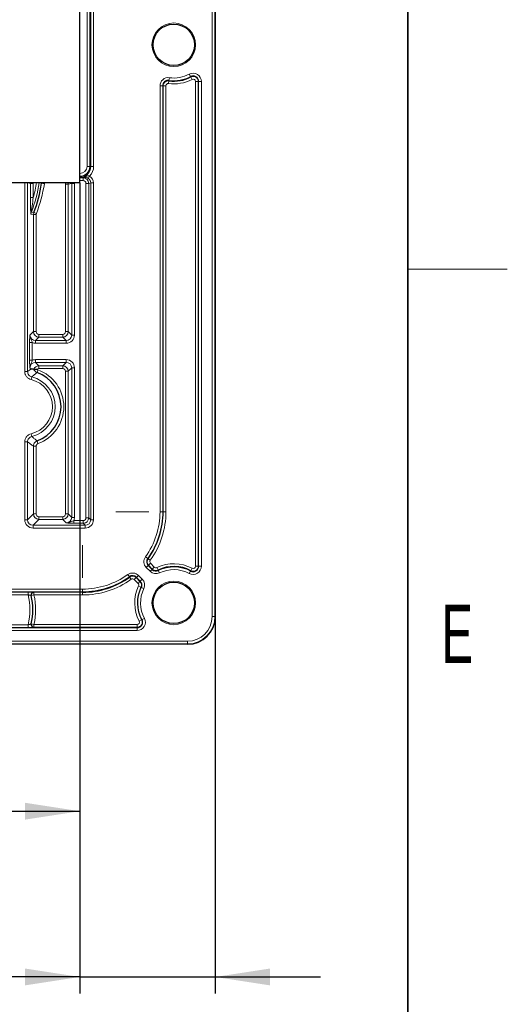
# Model space of a CAD drawing. Header units: millimetres. Extents: x 5 to 418, y 2 to 292.
# Tile 48 of 53: x 385 to 414, y 58 to 117. Entities that reach past the tile are written whole.
import ezdxf

# ---------------------------------------------------------------- set-up
doc = ezdxf.new("R2010")
doc.units = ezdxf.units.MM
doc.layers.add('SLD-0', color=7, linetype='Continuous')
doc.styles.add('SLDTEXTSTYLE1', font='TXT', dxfattribs={"width": 0.605})
doc.dimstyles.new('SLDDIMSTYLE0', dxfattribs={"dimtxt": 3.5, "dimasz": 3.302, "dimexe": 0, "dimexo": 0.0625, "dimgap": 0.875, "dimtad": 1, "dimlfac": 3, "dimrnd": 1e-09, "dimzin": 12, "dimdsep": 46, "dimtxsty": 'SLDTEXTSTYLE1', "dimsah": 1, "dimcen": 0.09, "dimadec": 0, "dimazin": 3, "dimtfac": 1, "dimtmove": 0, "dimatfit": 0, "dimfxl": 1, "dimfrac": 2, "dimtolj": 1, "dimtzin": 12, "dimarcsym": 0})
doc.dimstyles.new('SLDDIMSTYLE1', dxfattribs={"dimtxt": 3.5, "dimasz": 3.302, "dimexe": 0, "dimexo": 0.0625, "dimgap": 0.875, "dimtad": 1, "dimlfac": 3, "dimrnd": 1e-09, "dimzin": 12, "dimdsep": 46, "dimtxsty": 'SLDTEXTSTYLE1', "dimsah": 1, "dimcen": 0.09, "dimadec": 0, "dimazin": 3, "dimtfac": 1, "dimtofl": 0, "dimtmove": 0, "dimatfit": 3, "dimfxl": 1, "dimfrac": 2, "dimtolj": 1, "dimtzin": 12, "dimarcsym": 0})

# ---------------------------------------------------------------- blocks, each defined once
blk = doc.blocks.new('_D_8')
at = {"layer": 'SLD-0', "color": 7}
for p, q in [((327.216, 107.454), (327.216, 68.551)), ((388.216, 107.454), (388.216, 68.551)), ((327.216, 69.551), (388.216, 69.551))]:
    blk.add_line(p, q, dxfattribs=at)
for points in [[(327.216, 69.551), (330.518, 69.043), (330.518, 70.059)], [(388.216, 69.551), (384.914, 70.059), (384.914, 69.043)]]:
    blk.add_solid(points, dxfattribs=at)
at = {"layer": 'SLD-0', "color": 7, "insert": (353.706, 74.063), "char_height": 3.5, "attachment_point": 1, "style": 'SLDTEXTSTYLE1'}
blk.add_mtext('183', dxfattribs=at)
blk = doc.blocks.new('_D_9')
at = {"layer": 'SLD-0', "color": 7}
for p, q in [((388.216, 107.454), (388.216, 58.551)), ((396.383, 81.287), (396.383, 58.551)), ((388.216, 59.551), (373.531, 59.551)), ((388.216, 59.551), (396.383, 59.551)), ((396.383, 59.551), (402.733, 59.551))]:
    blk.add_line(p, q, dxfattribs=at)
for points in [[(388.216, 59.551), (384.914, 60.059), (384.914, 59.043)], [(396.383, 59.551), (399.685, 59.043), (399.685, 60.059)]]:
    blk.add_solid(points, dxfattribs=at)
at = {"layer": 'SLD-0', "color": 7, "insert": (373.531, 64.063), "char_height": 3.5, "attachment_point": 1, "style": 'SLDTEXTSTYLE1'}
blk.add_mtext('24,5', dxfattribs=at)

msp = doc.modelspace()

# ---------------------------------------------------------------- linework, layer by layer
at = {"color": 7, "linetype": 'Continuous', "lineweight": 18}
for p, q in [((396.1957, 81.287), (396.1957, 251.287)), ((396.3623, 251.287), (396.3623, 81.287)), ((388.6491, 108.4536), (388.6491, 243.1203)), ((388.8158, 243.1203), (388.8158, 108.4536)), ((388.8799, 108.4536), (388.8799, 243.1203)), ((389.0465, 243.1203), (389.0465, 108.4536)), ((393.5903, 113.6136), (393.5681, 113.4485)), ((393.5903, 113.6136), (393.5935, 113.6368)), ((393.6157, 113.802), (393.5935, 113.6368)), ((394.8174, 114.0155), (394.8952, 113.8682)), ((394.9061, 113.8475), (394.8952, 113.8682)), ((394.9061, 113.8475), (394.9838, 113.7001)), ((395.1899, 84.3314), (395.1899, 113.5759)), ((395.3565, 113.5759), (395.1899, 113.5759)), ((395.3565, 113.5759), (395.3565, 84.3314)), ((395.3565, 113.5759), (395.3799, 113.5759)), ((395.3799, 84.3314), (395.3799, 113.5759)), ((395.5465, 113.5759), (395.3799, 113.5759)), ((395.5465, 113.5759), (395.5465, 84.3314)), ((393.0523, 87.6203), (393.0523, 113.3093)), ((393.0523, 113.3093), (393.2189, 113.3093)), ((393.2189, 113.3093), (393.2189, 87.6203)), ((393.2423, 113.3093), (393.2189, 113.3093)), ((393.2423, 87.6203), (393.2423, 113.3093)), ((393.2423, 113.3093), (393.4089, 113.3093)), ((393.4089, 113.3093), (393.4089, 87.6203)), ((388.8158, 108.4536), (388.6491, 108.4536)), ((388.8158, 108.4536), (388.8799, 108.4536)), ((388.8799, 108.4536), (389.0465, 108.4536)), ((388.2161, 107.7607), (388.4171, 107.7607)), ((388.4171, 107.5941), (388.2161, 107.5941)), ((388.4171, 107.7607), (388.5425, 107.7858)), ((388.4171, 107.7607), (388.4171, 107.5941)), ((388.8072, 107.8703), (388.7169, 107.7306)), ((384.8967, 107.4514), (385.0627, 107.4514)), ((384.8967, 96.0713), (384.8967, 107.4514)), ((385.0627, 107.4514), (385.0627, 96.0713)), ((385.2402, 107.416), (385.0627, 107.4514)), ((385.2402, 106.5679), (385.2402, 107.416)), ((385.2402, 107.416), (385.4063, 107.416)), ((385.4063, 107.416), (385.4063, 106.5679)), ((385.9099, 107.4303), (386.0741, 107.4057)), ((387.5169, 107.3811), (387.3509, 107.3811)), ((387.3509, 98.4848), (387.3509, 107.3811)), ((387.7236, 107.4223), (387.5169, 107.3811)), ((387.5169, 107.3811), (387.5169, 98.4848)), ((387.7236, 107.4223), (387.8896, 107.4223)), ((387.7236, 98.2782), (387.7236, 107.4223)), ((387.8896, 107.4223), (387.8896, 98.2782)), ((388.7502, 107.4277), (388.5842, 107.4277)), ((388.5842, 87.2515), (388.5842, 107.4277)), ((388.8694, 107.4514), (388.7502, 107.4277)), ((388.7502, 107.4277), (388.7502, 87.2515)), ((388.8694, 87.1323), (388.8694, 107.4514)), ((389.0355, 107.4514), (388.8694, 107.4514)), ((389.0355, 107.4514), (389.0355, 87.1323)), ((385.4063, 106.5679), (385.2402, 106.5679)), ((385.2805, 105.7065), (385.2904, 105.7026)), ((385.4152, 105.5514), (385.4384, 105.6732)), ((385.4152, 98.4848), (385.4152, 105.5514)), ((385.5812, 105.5514), (385.4152, 105.5514)), ((385.5928, 105.6123), (385.4384, 105.6732)), ((385.5928, 105.6123), (385.5812, 105.5514)), ((385.5812, 105.5514), (385.5812, 98.4848)), ((385.2085, 98.2782), (385.4152, 98.4848)), ((385.5812, 98.4848), (385.4152, 98.4848)), ((385.7473, 98.1528), (385.5406, 97.9461)), ((385.7473, 98.3188), (385.7473, 98.1528)), ((385.7473, 98.3188), (387.1849, 98.3188)), ((387.1849, 98.1528), (385.7473, 98.1528)), ((387.1849, 98.3188), (387.1849, 98.1528)), ((387.3915, 97.9461), (387.1849, 98.1528)), ((387.5169, 98.4848), (387.3509, 98.4848)), ((387.5169, 98.4848), (387.7236, 98.2782)), ((387.7236, 98.2782), (387.8896, 98.2782)), ((385.1819, 96.7553), (385.1819, 97.8186)), ((385.3479, 97.8186), (385.1819, 97.8186)), ((385.3479, 97.8186), (385.3479, 96.7553)), ((385.5406, 97.9461), (385.5406, 97.7801)), ((385.5406, 97.9461), (387.3915, 97.9461)), ((387.3915, 97.7801), (385.5406, 97.7801)), ((387.3915, 97.9461), (387.3915, 97.7801)), ((385.3479, 96.7553), (385.1819, 96.7553)), ((385.2733, 96.231), (385.2085, 96.2958)), ((385.5406, 96.7939), (385.5406, 96.6278)), ((385.5406, 96.7939), (387.3915, 96.7939)), ((387.3915, 96.6278), (385.5406, 96.6278)), ((385.5406, 96.6278), (385.7473, 96.4212)), ((385.7473, 96.4212), (387.1849, 96.4212)), ((385.7473, 96.4212), (385.7473, 96.2551)), ((387.1849, 96.2551), (385.7473, 96.2551)), ((387.1849, 96.4212), (387.3915, 96.6278)), ((387.1849, 96.4212), (387.1849, 96.2551)), ((387.3915, 96.7939), (387.3915, 96.6278)), ((387.7236, 96.2958), (387.5169, 96.0891)), ((387.7236, 87.2782), (387.7236, 96.2958)), ((387.8896, 96.2958), (387.7236, 96.2958)), ((387.8896, 96.2958), (387.8896, 87.2782)), ((384.8967, 96.0713), (385.0627, 96.0713)), ((385.2777, 95.5872), (385.3167, 95.7486)), ((385.6339, 96.0205), (385.6906, 96.1766)), ((387.3509, 87.4848), (387.3509, 96.0891)), ((387.5169, 96.0891), (387.3509, 96.0891)), ((387.5169, 96.0891), (387.5169, 87.4848)), ((385.2777, 92.3201), (385.3167, 92.1587)), ((384.8967, 87.1323), (384.8967, 91.8359)), ((384.8967, 91.8359), (385.0627, 91.8359)), ((385.0627, 91.8359), (385.0627, 87.1323)), ((385.4152, 87.4848), (385.4152, 91.5746)), ((385.5812, 91.5746), (385.4152, 91.5746)), ((385.5812, 91.5746), (385.5812, 87.4848)), ((385.6906, 91.7307), (385.6339, 91.8867)), ((385.0627, 87.1323), (385.4152, 87.4848)), ((385.5812, 87.4848), (385.4152, 87.4848)), ((387.5169, 87.4848), (387.3509, 87.4848)), ((387.5169, 87.4848), (387.7236, 87.2782)), ((392.3687, 87.6203), (390.3967, 87.6203)), ((393.0523, 87.6203), (393.2189, 87.6203)), ((393.2423, 87.6203), (393.2189, 87.6203)), ((393.2423, 87.6203), (393.4089, 87.6203)), ((384.8967, 87.1323), (385.0627, 87.1323)), ((385.7473, 87.1528), (385.3948, 86.8003)), ((385.3948, 86.6342), (385.3948, 86.8003)), ((385.3948, 86.8003), (388.5374, 86.8003)), ((385.7473, 87.3188), (385.7473, 87.1528)), ((385.7473, 87.3188), (387.1849, 87.3188)), ((387.1849, 87.1528), (385.7473, 87.1528)), ((387.1849, 87.3188), (387.1849, 87.1528)), ((387.3915, 86.9461), (387.1849, 87.1528)), ((387.8896, 87.2782), (387.7236, 87.2782)), ((387.8511, 87.0855), (387.8511, 86.9195)), ((387.8511, 87.0855), (388.4182, 87.0855)), ((388.4182, 86.9195), (387.8511, 86.9195)), ((388.4182, 87.0855), (388.4182, 86.9195)), ((388.5374, 86.8003), (388.4182, 86.9195)), ((388.5374, 86.6342), (388.5374, 86.8003)), ((388.7502, 87.2515), (388.5842, 87.2515)), ((388.7502, 87.2515), (388.8694, 87.1323)), ((389.0355, 87.1323), (388.8694, 87.1323)), ((388.5374, 86.6342), (385.3948, 86.6342)), ((388.3827, 83.6343), (388.3827, 85.6063)), ((392.3092, 84.7969), (392.1739, 84.8942)), ((392.3439, 84.3703), (392.226, 84.2525)), ((392.3282, 84.7833), (392.3092, 84.7969)), ((392.4635, 84.686), (392.3282, 84.7833)), ((392.3604, 84.3869), (392.3439, 84.3703)), ((392.3439, 84.3703), (392.5716, 84.1425)), ((392.4782, 84.5047), (392.3604, 84.3869)), ((392.5882, 84.1591), (392.3604, 84.3869)), ((392.4782, 84.5047), (392.706, 84.2769)), ((391.2061, 83.6938), (391.1088, 83.8291)), ((391.6327, 83.6592), (391.7505, 83.777)), ((391.7505, 83.777), (391.9783, 83.5492)), ((392.4538, 84.0247), (392.226, 84.2525)), ((392.5716, 84.1425), (392.4538, 84.0247)), ((392.5882, 84.1591), (392.5716, 84.1425)), ((392.706, 84.2769), (392.5882, 84.1591)), ((392.8659, 84.2495), (392.9377, 84.0991)), ((392.9377, 84.0991), (392.9477, 84.078)), ((392.9477, 84.078), (393.0196, 83.9276)), ((394.8952, 84.0391), (394.8174, 83.8917)), ((394.9061, 84.0598), (394.8952, 84.0391)), ((394.9838, 84.2072), (394.9061, 84.0598)), ((395.3565, 84.3314), (395.1899, 84.3314)), ((395.3565, 84.3314), (395.3799, 84.3314)), ((395.5465, 84.3314), (395.3799, 84.3314)), ((391.2197, 83.6748), (391.2061, 83.6938)), ((391.317, 83.5395), (391.2197, 83.6748)), ((391.4983, 83.5248), (391.6162, 83.6426)), ((391.7261, 83.297), (391.4983, 83.5248)), ((391.6162, 83.6426), (391.6327, 83.6592)), ((391.6162, 83.6426), (391.844, 83.4149)), ((391.8605, 83.4314), (391.6327, 83.6592)), ((391.7261, 83.297), (391.844, 83.4149)), ((391.844, 83.4149), (391.8605, 83.4314)), ((391.8605, 83.4314), (391.9783, 83.5492)), ((366.3604, 82.9507), (388.3827, 82.9507)), ((388.3827, 82.7841), (366.3604, 82.7841)), ((381.6638, 82.7706), (385.1016, 82.7706)), ((385.1016, 82.604), (381.6638, 82.604)), ((385.1016, 82.7706), (385.1016, 82.604)), ((385.4502, 82.5941), (385.2874, 82.5585)), ((385.445, 82.7649), (385.4502, 82.7607)), ((385.4502, 82.7607), (388.3827, 82.7607)), ((385.4502, 82.7607), (385.4502, 82.5941)), ((388.3827, 82.5941), (385.4502, 82.5941)), ((388.3827, 82.9507), (388.3827, 82.7841)), ((388.3827, 82.7607), (388.3827, 82.7841)), ((388.3827, 82.5941), (388.3827, 82.7607)), ((391.7536, 83.1372), (391.9039, 83.0654)), ((391.9039, 83.0654), (391.925, 83.0553)), ((391.925, 83.0553), (392.0754, 82.9835)), ((385.2874, 82.5585), (385.2822, 82.5624)), ((381.6638, 80.8033), (385.1016, 80.8033)), ((385.1016, 80.6366), (385.1016, 80.8033)), ((385.2822, 80.8448), (385.2874, 80.8488)), ((385.4502, 80.8132), (385.2874, 80.8488)), ((385.4502, 80.8132), (385.4502, 80.6465)), ((385.4502, 80.8132), (391.6716, 80.8132)), ((391.6716, 80.8132), (391.6716, 80.6465)), ((391.7959, 81.0192), (391.9433, 81.0969)), ((391.9433, 81.0969), (391.9639, 81.1079)), ((391.9639, 81.1079), (392.1113, 81.1856)), ((396.1957, 81.287), (396.3623, 81.287)), ((396.3623, 81.287), (396.3827, 81.287)), ((366.0938, 80.6232), (391.6716, 80.6232)), ((391.6716, 80.4565), (366.0938, 80.4565)), ((385.1016, 80.6366), (381.6638, 80.6366)), ((385.4502, 80.6465), (385.445, 80.6424)), ((391.6716, 80.6465), (385.4502, 80.6465)), ((391.6716, 80.6465), (391.6716, 80.6232)), ((391.6716, 80.4565), (391.6716, 80.6232)), ((303.0494, 79.8074), (394.7161, 79.8074)), ((394.7161, 79.6407), (303.0494, 79.6407)), ((394.7161, 79.8074), (394.7161, 79.6407)), ((394.7161, 79.6203), (394.7161, 79.6407))]:
    msp.add_line(p, q, dxfattribs=at)
at = {"color": 7, "linetype": 'Continuous', "lineweight": 25}
for p, q in [((396.3827, 251.287), (396.3827, 81.287)), ((388.2161, 107.4536), (388.2161, 125.287)), ((388.2161, 107.4536), (327.2161, 107.4536)), ((385.4386, 96.2109), (385.4388, 96.2109)), ((394.7161, 79.6203), (303.0494, 79.6203))]:
    msp.add_line(p, q, dxfattribs=at)
at = {"color": 7, "linetype": 'Continuous', "lineweight": 18, "flags": 128}
for points in [[(385.9099, 107.4303), (385.8659, 107.4391), (385.7939, 107.4536)], [(385.4152, 105.5514), (385.3409, 105.5655), (385.2668, 105.5797)], [(385.2904, 105.7026), (385.3351, 105.6937), (385.4384, 105.6732)]]:
    msp.add_lwpolyline(points, dxfattribs=at)
at = {"color": 7, "linetype": 'Continuous', "lineweight": 18}
for centre in [(393.8827, 115.787), (393.8827, 82.1203)]:
    msp.add_circle(centre, 1.3167, dxfattribs=at)
at = {"color": 7, "linetype": 'Continuous', "lineweight": 25}
for centre in [(393.8827, 115.787), (393.8827, 82.1203)]:
    msp.add_circle(centre, 1.25, dxfattribs=at)
at = {"color": 7, "linetype": 'Continuous', "lineweight": 18}
for centre, radius, start, end in [((395.0494, 113.5759), 0.4971, 0, 117.818139), ((393.5494, 113.3093), 0.4971, 82.337744, 180), ((393.5494, 113.3093), 0.3071, 82.337744, 180), ((393.8827, 115.787), 2.3595, 262.337744, 297.818139), ((393.8827, 115.787), 2.1695, 262.337744, 297.818139), ((393.8827, 115.787), 2.0029, 262.337744, 297.818139), ((395.0494, 113.5759), 0.3071, 0, 117.818139), ((395.0494, 113.5759), 0.1405, 0, 117.818139), ((393.5494, 113.3093), 0.1405, 82.337744, 180), ((388.2161, 108.4536), 0.4331, 270, 0), ((388.2161, 108.4536), 0.5997, 270, 0), ((388.2161, 108.4536), 0.8304, 315.379659, 0), ((388.4169, 107.4274), 0.3333, 0.043582, 89.956258), ((388.5201, 107.8699), 0.0871, 284.917656, 350.218674), ((377.9661, 108.6203), 7.8841, 338.27976, 351.534087), ((377.9661, 108.6203), 7.7181, 344.578353, 351.534087), ((377.9661, 108.6203), 8.1985, 338.475559, 351.480359), ((387.1836, 107.3809), 0.3333, 0.043582, 12.611489), ((385.3711, 105.6395), 0.1126, 143.502577, 175.170077), ((384.8827, 93.9536), 1.8466, 283.592856, 76.407144), ((384.8827, 93.9536), 2.3652, 289.971466, 70.028534), ((384.8827, 93.9536), 1.6806, 283.592856, 76.407144), ((388.3827, 87.6203), 4.6696, 324.281799, 0), ((388.3827, 87.6203), 4.8362, 324.281799, 0), ((388.3827, 87.6203), 5.0262, 324.281799, 0), ((392.5775, 84.604), 0.4971, 144.281799, 225), ((392.5775, 84.604), 0.3305, 144.281799, 225), ((392.5775, 84.604), 0.3071, 144.281799, 225), ((392.5775, 84.604), 0.1405, 144.281799, 225), ((393.8827, 82.1203), 2.3595, 62.181861, 115.528779), ((388.3827, 87.6203), 4.6696, 270, 305.718201), ((391.399, 83.4255), 0.4971, 45, 125.718201), ((392.8053, 84.3762), 0.4971, 225, 295.528779), ((392.8053, 84.3762), 0.3071, 225, 295.528779), ((392.8053, 84.3762), 0.1405, 225, 295.528779), ((393.8827, 82.1203), 2.1695, 62.181861, 115.528779), ((393.8827, 82.1203), 2.0029, 62.181861, 115.528779), ((395.0494, 84.3314), 0.4971, 242.181861, 0), ((395.0494, 84.3314), 0.3071, 242.181861, 0), ((395.0494, 84.3314), 0.1405, 242.181861, 0), ((388.3827, 87.6203), 4.8362, 270, 305.718201), ((388.3827, 87.6203), 5.0262, 270, 305.718201), ((391.399, 83.4255), 0.3071, 45, 125.718201), ((391.399, 83.4255), 0.1405, 45, 125.718201), ((391.6268, 83.1977), 0.1405, 334.471221, 45), ((391.6268, 83.1977), 0.3071, 334.471221, 45), ((391.6268, 83.1977), 0.4971, 334.471221, 45), ((381.3827, 81.7036), 3.8263, 346.390455, 13.609545), ((385.4503, 82.594), 0.1667, 90.027001, 192.321542), ((385.4451, 82.5982), 0.1667, 90.026225, 150.240322), ((381.3827, 81.7036), 4.1638, 347.651457, 12.348543), ((393.8827, 82.1203), 2.3595, 154.471221, 207.818139), ((393.8827, 82.1203), 2.1929, 154.471221, 207.818139), ((393.8827, 82.1203), 2.1695, 154.471221, 207.818139), ((393.8827, 82.1203), 2.0029, 154.471221, 207.818139), ((381.3827, 81.7036), 3.993, 347.579998, 12.420002), ((385.4503, 80.8132), 0.1667, 167.678458, 269.972999), ((391.6716, 80.9536), 0.4971, 270, 27.818139), ((391.6716, 80.9536), 0.3071, 270, 27.818139), ((391.6716, 80.9536), 0.1405, 270, 27.818139), ((394.7161, 81.287), 1.4796, 270, 0), ((394.7161, 81.287), 1.6463, 270, 0), ((385.4451, 80.8091), 0.1667, 216.229606, 269.973542)]:
    msp.add_arc(centre, radius, start, end, dxfattribs=at)
at = {"color": 7, "linetype": 'Continuous', "lineweight": 25}
for centre, radius, start, end in [((393.5494, 113.3093), 0.3305, 82.337744, 180), ((393.8827, 115.787), 2.1929, 262.337744, 297.818139), ((395.0494, 113.5759), 0.3305, 0, 117.818139), ((388.2161, 108.4536), 0.6638, 270, 0), ((377.9661, 108.6203), 8.0325, 338.475559, 351.480359), ((384.8827, 93.9536), 2.1991, 289.971466, 70.028534), ((388.3827, 87.6203), 4.8596, 324.281799, 0), ((392.8053, 84.3762), 0.3305, 225, 295.528779), ((393.8827, 82.1203), 2.1929, 62.181861, 115.528779), ((395.0494, 84.3314), 0.3305, 242.181861, 0), ((388.3827, 87.6203), 4.8596, 270, 305.718201), ((391.399, 83.4255), 0.3305, 45, 125.718201), ((391.6268, 83.1977), 0.3305, 334.471221, 45), ((385.445, 82.5982), 0.1667, 150.235552, 192.395067), ((381.3827, 81.7036), 3.9971, 347.651457, 12.348543), ((385.4451, 80.8091), 0.1667, 167.605303, 216.234168), ((391.6716, 80.9536), 0.3305, 270, 27.818139), ((394.7161, 81.287), 1.6667, 270, 0)]:
    msp.add_arc(centre, radius, start, end, dxfattribs=at)
at = {"color": 7, "linetype": 'Continuous', "lineweight": 18}
for centre, major_axis, ratio, start_param, end_param in [((388.4169, 107.4274), (-0.1641, -0.0327), 0.9960441, 2.9454252, 4.5147005), ((388.5335, 107.4507), (0.3295, 0.0657), 0.9921272, 6.0870179, 7.0812465), ((388.5335, 107.4507), (-0.4923, -0.0982), 0.9960441, 2.9454252, 3.9396539), ((385.5736, 107.4158), (0.1641, -0.0327), 0.9960441, 3.1100941, 3.3377601), ((387.1836, 107.3809), (0.1641, 0.0327), 0.9960441, 6.0870179, 6.5373292), ((385.5444, 98.282), (0.2393, 0.2393), 0.9850067, 2.3599926, 3.9231927), ((385.7485, 98.4861), (0.2357, 0.2357), 0.9999711, 2.3599926, 3.9231927), ((385.7485, 98.4861), (-0.1187, -0.1187), 0.9924325, 5.5015852, 7.0647854), ((387.1836, 98.4861), (0.2357, -0.2357), 0.9999711, 5.5015852, 7.0647854), ((387.1836, 98.4861), (0.1187, -0.1187), 0.9924325, 5.5015852, 7.0647854), ((387.3877, 98.282), (0.3562, -0.3562), 0.9924325, 5.5015852, 7.0647854), ((387.3877, 98.282), (0.2393, -0.2393), 0.9850067, 5.5015852, 7.0647854), ((385.5444, 98.282), (-0.3562, -0.3562), 0.9924325, 0.3870034, 0.7816001), ((385.5444, 96.292), (0.2393, -0.2393), 0.9850067, 2.3599926, 3.9231927), ((385.5444, 96.292), (-0.3562, 0.3562), 0.9924325, 5.5015852, 5.8961819), ((385.7485, 96.0878), (-0.2357, 0.2357), 0.9999711, 5.5015852, 6.6904173), ((385.7485, 96.0878), (-0.1187, 0.1187), 0.9924325, 5.5015852, 6.2456381), ((387.1836, 96.0878), (0.2357, 0.2357), 0.9999711, 5.5015852, 7.0647854), ((387.1836, 96.0878), (0.1187, 0.1187), 0.9924325, 5.5015852, 7.0647854), ((387.3877, 96.292), (0.3562, 0.3562), 0.9924325, 5.5015852, 7.0647854), ((387.3877, 96.292), (0.2393, 0.2393), 0.9850067, 5.5015852, 7.0647854), ((385.7485, 87.4861), (0.2357, 0.2357), 0.9999711, 2.3599926, 3.9231927), ((385.7485, 87.4861), (0.1187, 0.1187), 0.9924325, 2.3599926, 3.9231927), ((387.1836, 87.4861), (0.2357, -0.2357), 0.9999711, 5.5015852, 7.0647854), ((387.1836, 87.4861), (0.1187, -0.1187), 0.9924325, 5.5015852, 7.0647854), ((385.3986, 87.1362), (0.3562, 0.3562), 0.9924325, 2.3599926, 3.9231927), ((385.3986, 87.1362), (0.2393, 0.2393), 0.9850067, 2.3599926, 3.9231927), ((387.3877, 87.282), (-0.2393, 0.2393), 0.9850067, 2.3599926, 3.9231927), ((387.3877, 87.282), (0.3562, -0.3562), 0.9924325, 0.3870034, 0.7816001), ((388.4169, 87.2528), (0.2357, -0.2357), 0.9999711, 5.5015852, 7.0647854), ((388.4169, 87.2528), (-0.1187, 0.1187), 0.9924325, 2.3599926, 3.9231927), ((388.5335, 87.1362), (-0.3562, 0.3562), 0.9924325, 2.3599926, 3.9231927), ((388.5335, 87.1362), (-0.2393, 0.2393), 0.9850067, 2.3599926, 3.9231927)]:
    msp.add_ellipse(centre, major_axis=major_axis, ratio=ratio, start_param=start_param, end_param=end_param, dxfattribs=at)
for points, knots in [([(388.2161, 107.7898), (388.217, 107.7898), (388.2189, 107.7898), (388.2258, 107.7898), (388.2496, 107.79), (388.3794, 107.7946), (388.5014, 107.8272), (388.6059, 107.8551)], [0, 0, 0, 0, 0.0073062, 0.0145816, 0.0522886, 0.1880503, 1, 1, 1, 1]), ([(388.7169, 107.7306), (388.7009, 107.74), (388.6786, 107.7531), (388.6267, 107.7744), (388.5847, 107.7841), (388.5503, 107.7855), (388.5425, 107.7858)], [0, 0, 0, 0, 0.2647645, 0.3688636, 0.8574869, 1, 1, 1, 1]), ([(388.6059, 107.8551), (388.6172, 107.8585), (388.6617, 107.8722), (388.7233, 107.8856), (388.7814, 107.8798), (388.8022, 107.8721), (388.8072, 107.8703)], [0, 0, 0, 0, 0.1739102, 0.6852093, 0.9256247, 1, 1, 1, 1]), ([(385.9099, 107.4303), (385.9106, 107.4381), (385.9113, 107.4461), (385.9143, 107.4535), (385.9143, 107.4536)], [0, 0, 0, 0, 0.9763967, 1, 1, 1, 1]), ([(386.0911, 107.4536), (386.0852, 107.4418), (386.0774, 107.4264), (386.0747, 107.4095), (386.0741, 107.4057)], [0, 0, 0, 0, 0.7727572, 1, 1, 1, 1]), ([(385.2588, 105.649), (385.2564, 105.6817), (385.2483, 105.7908), (385.2417, 106.1148), (385.2408, 106.3909), (385.2402, 106.5679)], [0, 0, 0, 0, 0.1331762, 0.4445403, 1, 1, 1, 1]), ([(385.4063, 106.5679), (385.3829, 106.3996), (385.3471, 106.1424), (385.2998, 105.8486), (385.2846, 105.7368), (385.2805, 105.7065)], [0, 0, 0, 0, 0.5798145, 0.8860956, 1, 1, 1, 1]), ([(385.2668, 105.5797), (385.2668, 105.5801), (385.2654, 105.5914), (385.2627, 105.6137), (385.2601, 105.6373), (385.2588, 105.649)], [0, 0, 0, 0, 0.0183113, 0.5095505, 1, 1, 1, 1]), ([(385.2805, 105.7065), (385.2764, 105.6866), (385.2679, 105.6455), (385.2662, 105.6026), (385.2668, 105.5804), (385.2668, 105.5797)], [0, 0, 0, 0, 0.4786425, 0.9838637, 1, 1, 1, 1]), ([(385.2904, 105.7026), (385.2836, 105.6827), (385.2698, 105.6428), (385.2678, 105.6007), (385.2668, 105.5797)], [0, 0, 0, 0, 0.5003475, 1, 1, 1, 1]), ([(385.1819, 97.8186), (385.1823, 97.8658), (385.1832, 97.9598), (385.1908, 98.1122), (385.2002, 98.2092), (385.2071, 98.2663), (385.2085, 98.2777), (385.2085, 98.2782)], [0, 0, 0, 0, 0.2457298, 0.4904253, 0.8970715, 0.9963213, 1, 1, 1, 1]), ([(385.2085, 98.2782), (385.2085, 98.2775), (385.2078, 98.2551), (385.2122, 98.1572), (385.2602, 98.0346), (385.3175, 97.9101), (385.3384, 97.8473), (385.3479, 97.8186)], [0, 0, 0, 0, 0.0043335, 0.1398472, 0.6096203, 0.8214893, 1, 1, 1, 1]), ([(385.0627, 96.0713), (385.1008, 96.101), (385.159, 96.1462), (385.2292, 96.1986), (385.2613, 96.2222), (385.2733, 96.231)], [0, 0, 0, 0, 0.5430373, 0.8290424, 1, 1, 1, 1]), ([(385.2085, 96.2958), (385.2085, 96.2962), (385.2071, 96.3076), (385.2002, 96.3648), (385.1908, 96.4618), (385.1832, 96.6141), (385.1823, 96.7082), (385.1819, 96.7553)], [0, 0, 0, 0, 0.00367867, 0.10292848, 0.50957471, 0.75427025, 1, 1, 1, 1]), ([(385.3479, 96.7553), (385.3384, 96.7266), (385.3175, 96.6638), (385.2602, 96.5393), (385.2122, 96.4167), (385.2078, 96.3188), (385.2085, 96.2965), (385.2085, 96.2958)], [0, 0, 0, 0, 0.1785107, 0.3903797, 0.8601528, 0.9956665, 1, 1, 1, 1]), ([(385.2777, 95.5872), (385.2269, 95.6046), (385.123, 95.6402), (384.9991, 95.7547), (384.9131, 95.903), (384.9022, 96.0152), (384.8967, 96.0713)], [0, 0, 0, 0, 0.2412268, 0.4937188, 0.7468752, 1, 1, 1, 1]), ([(385.0627, 96.0713), (385.0663, 96.0338), (385.0733, 95.959), (385.1306, 95.8599), (385.2134, 95.7836), (385.2828, 95.7601), (385.3167, 95.7486)], [0, 0, 0, 0, 0.2533173, 0.506274, 0.7585771, 1, 1, 1, 1]), ([(385.6339, 96.0205), (385.5799, 95.9765), (385.5076, 95.9176), (385.4021, 95.8262), (385.3505, 95.7793), (385.3167, 95.7486)], [0, 0, 0, 0, 0.5047314, 0.6755967, 1, 1, 1, 1]), ([(385.6339, 96.0205), (385.6002, 96.0368), (385.5328, 96.0694), (385.4699, 96.1426), (385.4465, 96.1937), (385.4386, 96.2109)], [0, 0, 0, 0, 0.39822063, 0.79677276, 1, 1, 1, 1]), ([(385.6343, 96.2109), (385.6369, 96.2086), (385.6533, 96.1939), (385.6735, 96.1845), (385.6906, 96.1766)], [0, 0, 0, 0, 0.1560996, 1, 1, 1, 1]), ([(384.8967, 91.8359), (384.9017, 91.8894), (384.9118, 91.9988), (384.994, 92.1461), (385.1179, 92.2646), (385.2245, 92.3016), (385.2777, 92.3201)], [0, 0, 0, 0, 0.2412275, 0.4937191, 0.7468754, 1, 1, 1, 1]), ([(385.3167, 92.1587), (385.2811, 92.1465), (385.21, 92.122), (385.1272, 92.043), (385.0725, 91.9446), (385.0659, 91.8716), (385.0627, 91.8359)], [0, 0, 0, 0, 0.2533174, 0.5062737, 0.7585765, 1, 1, 1, 1]), ([(385.3167, 92.1587), (385.3505, 92.128), (385.4021, 92.0811), (385.5076, 91.9897), (385.5799, 91.9308), (385.6339, 91.8867)], [0, 0, 0, 0, 0.3244033, 0.4952686, 1, 1, 1, 1]), ([(385.4152, 91.5746), (385.3559, 91.6168), (385.2765, 91.6732), (385.159, 91.7611), (385.1008, 91.8063), (385.0627, 91.8359)], [0, 0, 0, 0, 0.504706, 0.6755738, 1, 1, 1, 1]), ([(385.4152, 91.5746), (385.4167, 91.5979), (385.4206, 91.6583), (385.4591, 91.7502), (385.5324, 91.8379), (385.6, 91.8705), (385.6339, 91.8867)], [0, 0, 0, 0, 0.1724759, 0.4479845, 0.7241071, 1, 1, 1, 1]), ([(385.6906, 91.7307), (385.6736, 91.7226), (385.6397, 91.7064), (385.603, 91.6625), (385.5838, 91.6165), (385.582, 91.5863), (385.5812, 91.5746)], [0, 0, 0, 0, 0.2759802, 0.5519883, 0.8274318, 1, 1, 1, 1]), ([(387.8511, 87.0855), (387.8224, 87.0759), (387.7596, 87.055), (387.6351, 86.9977), (387.5125, 86.9498), (387.4146, 86.9454), (387.3922, 86.9461), (387.3915, 86.9461)], [0, 0, 0, 0, 0.1785107, 0.3903797, 0.8601528, 0.9956665, 1, 1, 1, 1]), ([(387.8511, 86.9195), (387.8039, 86.9199), (387.7099, 86.9208), (387.5575, 86.9284), (387.4605, 86.9378), (387.4034, 86.9446), (387.3919, 86.946), (387.3915, 86.9461)], [0, 0, 0, 0, 0.24572975, 0.49042529, 0.89707152, 0.99632133, 1, 1, 1, 1]), ([(385.2822, 82.5624), (385.2814, 82.5629), (385.2791, 82.5643), (385.2592, 82.5694), (385.2183, 82.5787), (385.1634, 82.5906), (385.1223, 82.5995), (385.1016, 82.604)], [0, 0, 0, 0, 0.1075242, 0.3181621, 0.5387309, 0.7675015, 1, 1, 1, 1]), ([(385.445, 82.7649), (385.4437, 82.7652), (385.44, 82.7662), (385.4152, 82.7671), (385.3991, 82.7677)], [0, 0, 0, 0, 0.3511796, 1, 1, 1, 1]), ([(385.2822, 80.8448), (385.2798, 80.8438), (385.2749, 80.8417), (385.2436, 80.8342), (385.1985, 80.8242), (385.1485, 80.8134), (385.1151, 80.8062), (385.1016, 80.8033)], [0, 0, 0, 0, 0.2035398, 0.4103198, 0.6243416, 0.8480812, 1, 1, 1, 1]), ([(385.3704, 80.6389), (385.391, 80.6394), (385.4329, 80.6404), (385.4409, 80.6417), (385.445, 80.6424)], [0, 0, 0, 0, 0.4909604, 1, 1, 1, 1])]:
    msp.add_open_spline(points, degree=3, knots=knots, dxfattribs=at)
at = {"color": 7, "linetype": 'Continuous', "lineweight": 25}
for points, knots in [([(388.5425, 107.7858), (388.4317, 107.787), (388.3202, 107.7883), (388.2167, 107.7898), (388.2161, 107.7898)], [0, 0, 0, 0, 0.9935836, 1, 1, 1, 1]), ([(385.4386, 96.2109), (385.4031, 96.215), (385.343, 96.2219), (385.293, 96.2284), (385.2734, 96.231), (385.2733, 96.231)], [0, 0, 0, 0, 0.5885283, 0.9966683, 1, 1, 1, 1]), ([(385.4388, 96.2109), (385.4427, 96.2109), (385.4505, 96.2109), (385.4837, 96.2109), (385.5293, 96.2109), (385.5813, 96.2109), (385.6173, 96.2109), (385.6338, 96.2109), (385.6343, 96.2109)], [0, 0, 0, 0, 0.1978237, 0.3954691, 0.5980189, 0.8157284, 0.9944407, 1, 1, 1, 1]), ([(385.3991, 82.7677), (385.3984, 82.7677), (385.3839, 82.7684), (385.3218, 82.7694), (385.2205, 82.7704), (385.1412, 82.7706), (385.1016, 82.7706)], [0, 0, 0, 0, 0.015091, 0.340543, 0.6703453, 1, 1, 1, 1]), ([(385.3009, 82.6806), (385.3082, 82.692), (385.3225, 82.7142), (385.3518, 82.7376), (385.3792, 82.752), (385.3999, 82.7587), (385.4076, 82.7602), (385.4094, 82.7606)], [0, 0, 0, 0, 0.2826395, 0.5513377, 0.7752401, 0.9468836, 1, 1, 1, 1]), ([(385.1016, 80.6366), (385.1273, 80.6367), (385.1914, 80.6367), (385.2841, 80.6375), (385.3505, 80.6383), (385.3698, 80.6388), (385.3704, 80.6389)], [0, 0, 0, 0, 0.2503743, 0.6232167, 0.987379, 1, 1, 1, 1])]:
    msp.add_open_spline(points, degree=3, knots=knots, dxfattribs=at)
at = {"layer": 'SLD-0', "lineweight": 35}
msp.add_line((408, 12), (408, 282.5), dxfattribs=at)
at = {"layer": 'SLD-0', "lineweight": 18}
msp.add_line((408, 102.25), (414, 102.25), dxfattribs=at)

# ---------------------------------------------------------------- texts
at = {"layer": 'SLD-0', "insert": (410.9816, 82.0011), "char_height": 3.5, "attachment_point": 2, "style": 'SLDTEXTSTYLE1'}
msp.add_mtext('E', dxfattribs=at)

# ---------------------------------------------------------------- dimensions: what is measured, and where the dimension line sits
at = {"layer": 'SLD-0', "color": 7}
for base, p1, p2, dimstyle, picture, middle in [((388.2161, 69.5512), (327.2161, 107.4536), (388.2161, 107.4536), 'SLDDIMSTYLE1', '_D_8', (357.7161, 69.5512)), ((396.3827, 59.5512), (388.2161, 107.4536), (396.3827, 81.287), 'SLDDIMSTYLE0', '_D_9', (378.2098, 59.5512))]:
    dim = msp.add_linear_dim(base=base, p1=p1, p2=p2, dimstyle=dimstyle, dxfattribs=at)
    dim.commit()
    dim.dimension.update_dxf_attribs({"geometry": picture, "text_midpoint": middle, "dimtype": 160})

doc.saveas('drawing.dxf')
